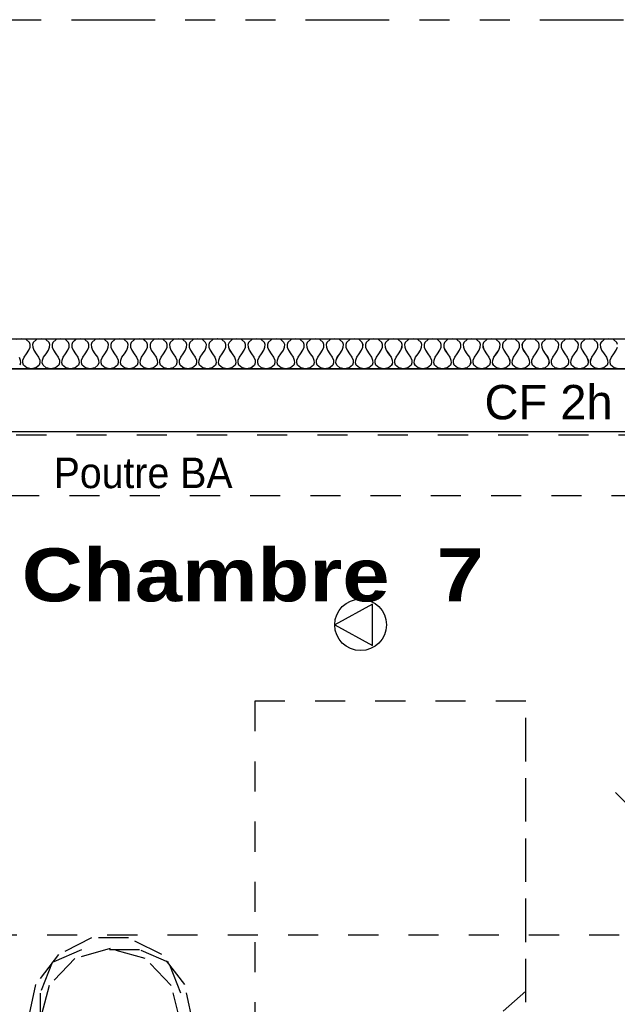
# Model space of a CAD drawing. Header units: millimetres. Extents: x -15 to 127, y -65 to 67.
# Tile 205 of 256: x 7.43 to 9.41, y 20.29 to 23.56. Entities that reach past the tile are written whole.
import ezdxf

# ---------------------------------------------------------------- set-up
doc = ezdxf.new("R2010")
doc.units = ezdxf.units.MM
doc.header["$MEASUREMENT"] = 0
for name, pattern in [('PC_DASH_1', [0.638889, 0.277778, -0.083333, 0.055556, -0.083333, 0.055556, -0.083333]), ('PC_DASH_2', [0.125, 0.055556, -0.069444]), ('PC_DASH_3', [0.055556, 0.027778, -0.027778]), ('PC_DASH_5', [0.069444, 0.027778, -0.041667])]:
    doc.linetypes.add(name, pattern=pattern)
doc.layers.add('Cfa', color=1, linetype='Continuous')
doc.layers.add('structure rdc', color=7, linetype='Continuous')
doc.styles.get("Standard").update_dxf_attribs({"font": 'BKANT.TTF'})

# ---------------------------------------------------------------- blocks, each defined once
blk = doc.blocks.new('PD_9360')
at = {"layer": 'structure rdc', "color": 0}
for points in [[(12.4914, -23.9041), (5.5362, -23.9041), (5.5362, -23.8041), (12.4914, -23.8041), (12.4914, -23.9041)], [(9.4363, -23.9041), (9.4209, -23.9009), (9.4101, -23.8916), (9.4078, -23.8845), (9.4083, -23.8759), (9.4122, -23.8658), (9.4201, -23.8541), (9.428, -23.8423), (9.4319, -23.8322)], [(9.4324, -23.8236), (9.4301, -23.8166), (9.4192, -23.8072), (9.4038, -23.8041), (9.3884, -23.8072), (9.3776, -23.8166), (9.3753, -23.8236), (9.3758, -23.8322), (9.3797, -23.8423), (9.3876, -23.8541), (9.3955, -23.8658), (9.3994, -23.8759), (9.3999, -23.8845), (9.3976, -23.8916), (9.3867, -23.9009), (9.3713, -23.9041), (9.3559, -23.9009), (9.3451, -23.8916), (9.3428, -23.8845), (9.3433, -23.8759), (9.3472, -23.8658), (9.3551, -23.8541), (9.363, -23.8423), (9.3669, -23.8322), (9.3674, -23.8236), (9.3651, -23.8166), (9.3542, -23.8072), (9.3388, -23.8041), (9.3234, -23.8072), (9.3126, -23.8166), (9.3103, -23.8236), (9.3108, -23.8322), (9.3147, -23.8423), (9.3226, -23.8541), (9.3305, -23.8658), (9.3344, -23.8759), (9.3349, -23.8845), (9.3326, -23.8916), (9.3217, -23.9009), (9.3063, -23.9041), (9.2909, -23.9009), (9.2801, -23.8916), (9.2778, -23.8845), (9.2783, -23.8759), (9.2822, -23.8658), (9.2901, -23.8541), (9.298, -23.8423), (9.3019, -23.8322), (9.3024, -23.8236), (9.3001, -23.8166), (9.2892, -23.8072), (9.2738, -23.8041), (9.2584, -23.8072), (9.2476, -23.8166), (9.2453, -23.8236), (9.2458, -23.8322), (9.2497, -23.8423), (9.2576, -23.8541), (9.2655, -23.8658), (9.2694, -23.8759), (9.2699, -23.8845), (9.2676, -23.8916), (9.2567, -23.9009), (9.2413, -23.9041), (9.2259, -23.9009), (9.2151, -23.8916), (9.2128, -23.8845), (9.2133, -23.8759), (9.2172, -23.8658), (9.2251, -23.8541), (9.233, -23.8423), (9.2369, -23.8322), (9.2374, -23.8236), (9.2351, -23.8166), (9.2242, -23.8072), (9.2088, -23.8041), (9.1934, -23.8072), (9.1826, -23.8166), (9.1803, -23.8236), (9.1808, -23.8322), (9.1847, -23.8423), (9.1926, -23.8541), (9.2005, -23.8658), (9.2044, -23.8759), (9.2049, -23.8845), (9.2026, -23.8916), (9.1917, -23.9009), (9.1763, -23.9041), (9.1609, -23.9009), (9.1501, -23.8916), (9.1478, -23.8845), (9.1483, -23.8759), (9.1522, -23.8658), (9.1601, -23.8541), (9.168, -23.8423), (9.1719, -23.8322), (9.1724, -23.8236), (9.1701, -23.8166), (9.1592, -23.8072), (9.1438, -23.8041), (9.1284, -23.8072), (9.1176, -23.8166), (9.1153, -23.8236), (9.1158, -23.8322), (9.1197, -23.8423), (9.1276, -23.8541), (9.1355, -23.8658), (9.1394, -23.8759), (9.1399, -23.8845), (9.1376, -23.8916), (9.1267, -23.9009), (9.1113, -23.9041), (9.0959, -23.9009), (9.0851, -23.8916), (9.0828, -23.8845), (9.0833, -23.8759), (9.0872, -23.8658), (9.0951, -23.8541), (9.103, -23.8423), (9.1069, -23.8322), (9.1074, -23.8236), (9.1051, -23.8166), (9.0942, -23.8072), (9.0788, -23.8041), (9.0634, -23.8072), (9.0526, -23.8166), (9.0502, -23.8236), (9.0508, -23.8322), (9.0547, -23.8423), (9.0626, -23.8541), (9.0705, -23.8658), (9.0744, -23.8759), (9.0749, -23.8845), (9.0726, -23.8916), (9.0617, -23.9009), (9.0463, -23.9041), (9.0309, -23.9009), (9.0201, -23.8916), (9.0177, -23.8845), (9.0183, -23.8759), (9.0222, -23.8658), (9.0301, -23.8541), (9.038, -23.8423), (9.0419, -23.8322), (9.0424, -23.8236), (9.0401, -23.8166), (9.0292, -23.8072), (9.0138, -23.8041), (8.9984, -23.8072), (8.9876, -23.8166), (8.9852, -23.8236), (8.9858, -23.8322), (8.9897, -23.8423), (8.9976, -23.8541), (9.0054, -23.8658), (9.0094, -23.8759), (9.0099, -23.8845), (9.0076, -23.8916), (8.9967, -23.9009), (8.9813, -23.9041), (8.9659, -23.9009), (8.9551, -23.8916), (8.9527, -23.8845), (8.9533, -23.8759), (8.9572, -23.8658), (8.9651, -23.8541), (8.9729, -23.8423), (8.9769, -23.8322), (8.9774, -23.8236), (8.9751, -23.8166), (8.9642, -23.8072), (8.9488, -23.8041), (8.9334, -23.8072), (8.9226, -23.8166), (8.9202, -23.8236), (8.9208, -23.8322), (8.9247, -23.8423), (8.9326, -23.8541), (8.9404, -23.8658), (8.9444, -23.8759), (8.9449, -23.8845), (8.9426, -23.8916), (8.9317, -23.9009), (8.9163, -23.9041), (8.9009, -23.9009), (8.8901, -23.8916), (8.8877, -23.8845), (8.8883, -23.8759), (8.8922, -23.8658), (8.9001, -23.8541), (8.9079, -23.8423), (8.9119, -23.8322), (8.9124, -23.8236), (8.9101, -23.8166), (8.8992, -23.8072), (8.8838, -23.8041), (8.8684, -23.8072), (8.8576, -23.8166), (8.8552, -23.8236), (8.8558, -23.8322), (8.8597, -23.8423), (8.8676, -23.8541), (8.8754, -23.8658), (8.8794, -23.8759), (8.8799, -23.8845), (8.8776, -23.8916), (8.8667, -23.9009), (8.8513, -23.9041), (8.8359, -23.9009), (8.8251, -23.8916), (8.8227, -23.8845), (8.8233, -23.8759), (8.8272, -23.8658), (8.8351, -23.8541), (8.8429, -23.8423), (8.8469, -23.8322), (8.8474, -23.8236), (8.8451, -23.8166), (8.8342, -23.8072), (8.8188, -23.8041), (8.8034, -23.8072), (8.7926, -23.8166), (8.7902, -23.8236), (8.7908, -23.8322), (8.7947, -23.8423), (8.8026, -23.8541), (8.8104, -23.8658), (8.8144, -23.8759), (8.8149, -23.8845), (8.8126, -23.8916), (8.8017, -23.9009), (8.7863, -23.9041), (8.7709, -23.9009), (8.7601, -23.8916), (8.7577, -23.8845), (8.7583, -23.8759), (8.7622, -23.8658), (8.7701, -23.8541), (8.7779, -23.8423), (8.7819, -23.8322), (8.7824, -23.8236), (8.7801, -23.8166), (8.7692, -23.8072), (8.7538, -23.8041), (8.7384, -23.8072), (8.7276, -23.8166), (8.7252, -23.8236), (8.7258, -23.8322), (8.7297, -23.8423), (8.7376, -23.8541), (8.7454, -23.8658), (8.7494, -23.8759), (8.7499, -23.8845), (8.7476, -23.8916), (8.7367, -23.9009), (8.7213, -23.9041), (8.7059, -23.9009), (8.6951, -23.8916), (8.6927, -23.8845), (8.6933, -23.8759), (8.6972, -23.8658), (8.7051, -23.8541), (8.7129, -23.8423), (8.7169, -23.8322), (8.7174, -23.8236), (8.7151, -23.8166), (8.7042, -23.8072), (8.6888, -23.8041), (8.6734, -23.8072), (8.6625, -23.8166), (8.6602, -23.8236), (8.6608, -23.8322), (8.6647, -23.8423), (8.6726, -23.8541), (8.6804, -23.8658), (8.6844, -23.8759), (8.6849, -23.8845), (8.6826, -23.8916), (8.6717, -23.9009), (8.6563, -23.9041), (8.6409, -23.9009), (8.63, -23.8916), (8.6277, -23.8845), (8.6283, -23.8759), (8.6322, -23.8658), (8.6401, -23.8541), (8.6479, -23.8423), (8.6519, -23.8322), (8.6524, -23.8236), (8.6501, -23.8166), (8.6392, -23.8072), (8.6238, -23.8041), (8.6084, -23.8072), (8.5975, -23.8166), (8.5952, -23.8236), (8.5958, -23.8322), (8.5997, -23.8423), (8.6076, -23.8541), (8.6154, -23.8658), (8.6194, -23.8759), (8.6199, -23.8845), (8.6176, -23.8916), (8.6067, -23.9009), (8.5913, -23.9041), (8.5759, -23.9009), (8.565, -23.8916), (8.5627, -23.8845), (8.5632, -23.8759), (8.5672, -23.8658), (8.575, -23.8541), (8.5829, -23.8423), (8.5869, -23.8322), (8.5874, -23.8236), (8.5851, -23.8166), (8.5742, -23.8072), (8.5588, -23.8041), (8.5434, -23.8072), (8.5325, -23.8166), (8.5302, -23.8236), (8.5307, -23.8322), (8.5347, -23.8423), (8.5425, -23.8541), (8.5504, -23.8658), (8.5543, -23.8759), (8.5549, -23.8845), (8.5526, -23.8916), (8.5417, -23.9009), (8.5263, -23.9041), (8.5109, -23.9009), (8.5, -23.8916), (8.4977, -23.8845), (8.4982, -23.8759), (8.5022, -23.8658), (8.51, -23.8541), (8.5179, -23.8423), (8.5218, -23.8322), (8.5224, -23.8236), (8.5201, -23.8166), (8.5092, -23.8072), (8.4938, -23.8041), (8.4784, -23.8072), (8.4675, -23.8166), (8.4652, -23.8236), (8.4657, -23.8322), (8.4697, -23.8423), (8.4775, -23.8541), (8.4854, -23.8658), (8.4893, -23.8759), (8.4899, -23.8845), (8.4876, -23.8916), (8.4767, -23.9009), (8.4613, -23.9041), (8.4459, -23.9009), (8.435, -23.8916), (8.4327, -23.8845), (8.4332, -23.8759), (8.4372, -23.8658), (8.445, -23.8541), (8.4529, -23.8423), (8.4568, -23.8322), (8.4574, -23.8236), (8.455, -23.8166), (8.4442, -23.8072), (8.4288, -23.8041), (8.4134, -23.8072), (8.4025, -23.8166), (8.4002, -23.8236), (8.4007, -23.8322), (8.4047, -23.8423), (8.4125, -23.8541), (8.4204, -23.8658), (8.4243, -23.8759), (8.4249, -23.8845), (8.4225, -23.8916), (8.4117, -23.9009), (8.3963, -23.9041), (8.3809, -23.9009), (8.37, -23.8916), (8.3677, -23.8845), (8.3682, -23.8759), (8.3722, -23.8658), (8.38, -23.8541), (8.3879, -23.8423), (8.3918, -23.8322), (8.3924, -23.8236), (8.39, -23.8166), (8.3792, -23.8072), (8.3638, -23.8041), (8.3484, -23.8072), (8.3375, -23.8166), (8.3352, -23.8236), (8.3357, -23.8322), (8.3397, -23.8423), (8.3475, -23.8541), (8.3554, -23.8658), (8.3593, -23.8759), (8.3599, -23.8845), (8.3575, -23.8916), (8.3467, -23.9009), (8.3313, -23.9041), (8.3159, -23.9009), (8.305, -23.8916), (8.3027, -23.8845), (8.3032, -23.8759), (8.3072, -23.8658), (8.315, -23.8541), (8.3229, -23.8423), (8.3268, -23.8322), (8.3274, -23.8236), (8.325, -23.8166), (8.3142, -23.8072), (8.2988, -23.8041), (8.2834, -23.8072), (8.2725, -23.8166), (8.2702, -23.8236), (8.2707, -23.8322), (8.2747, -23.8423), (8.2825, -23.8541), (8.2904, -23.8658), (8.2943, -23.8759), (8.2949, -23.8845), (8.2925, -23.8916), (8.2817, -23.9009), (8.2663, -23.9041), (8.2509, -23.9009), (8.24, -23.8916), (8.2377, -23.8845), (8.2382, -23.8759), (8.2422, -23.8658), (8.25, -23.8541), (8.2579, -23.8423), (8.2618, -23.8322), (8.2624, -23.8236), (8.26, -23.8166), (8.2492, -23.8072), (8.2338, -23.8041), (8.2184, -23.8072), (8.2075, -23.8166), (8.2052, -23.8236), (8.2057, -23.8322), (8.2097, -23.8423), (8.2175, -23.8541), (8.2254, -23.8658), (8.2293, -23.8759), (8.2299, -23.8845), (8.2275, -23.8916), (8.2167, -23.9009), (8.2013, -23.9041), (8.1859, -23.9009), (8.175, -23.8916), (8.1727, -23.8845), (8.1732, -23.8759), (8.1772, -23.8658), (8.185, -23.8541), (8.1929, -23.8423), (8.1968, -23.8322), (8.1974, -23.8236), (8.195, -23.8166), (8.1842, -23.8072), (8.1688, -23.8041), (8.1534, -23.8072), (8.1425, -23.8166), (8.1402, -23.8236), (8.1407, -23.8322), (8.1447, -23.8423), (8.1525, -23.8541), (8.1604, -23.8658), (8.1643, -23.8759), (8.1649, -23.8845), (8.1625, -23.8916), (8.1517, -23.9009), (8.1363, -23.9041), (8.1209, -23.9009), (8.11, -23.8916), (8.1077, -23.8845), (8.1082, -23.8759), (8.1121, -23.8658), (8.12, -23.8541), (8.1279, -23.8423), (8.1318, -23.8322), (8.1324, -23.8236), (8.13, -23.8166), (8.1192, -23.8072), (8.1038, -23.8041), (8.0884, -23.8072), (8.0775, -23.8166), (8.0752, -23.8236), (8.0757, -23.8322), (8.0796, -23.8423), (8.0875, -23.8541), (8.0954, -23.8658), (8.0993, -23.8759), (8.0999, -23.8845), (8.0975, -23.8916), (8.0867, -23.9009), (8.0713, -23.9041), (8.0559, -23.9009), (8.045, -23.8916), (8.0427, -23.8845), (8.0432, -23.8759), (8.0471, -23.8658), (8.055, -23.8541), (8.0629, -23.8423), (8.0668, -23.8322), (8.0673, -23.8236), (8.065, -23.8166), (8.0542, -23.8072), (8.0388, -23.8041), (8.0234, -23.8072), (8.0125, -23.8166), (8.0102, -23.8236), (8.0107, -23.8322), (8.0146, -23.8423), (8.0225, -23.8541), (8.0304, -23.8658), (8.0343, -23.8759), (8.0348, -23.8845), (8.0325, -23.8916), (8.0217, -23.9009), (8.0063, -23.9041), (7.9909, -23.9009), (7.98, -23.8916), (7.9777, -23.8845), (7.9782, -23.8759), (7.9821, -23.8658), (7.99, -23.8541), (7.9979, -23.8423), (8.0018, -23.8322), (8.0023, -23.8236), (8, -23.8166), (7.9892, -23.8072), (7.9738, -23.8041), (7.9584, -23.8072), (7.9475, -23.8166), (7.9452, -23.8236), (7.9457, -23.8322), (7.9496, -23.8423), (7.9575, -23.8541), (7.9654, -23.8658), (7.9693, -23.8759), (7.9698, -23.8845), (7.9675, -23.8916), (7.9567, -23.9009), (7.9413, -23.9041), (7.9259, -23.9009), (7.915, -23.8916), (7.9127, -23.8845), (7.9132, -23.8759), (7.9171, -23.8658), (7.925, -23.8541), (7.9329, -23.8423), (7.9368, -23.8322), (7.9373, -23.8236), (7.935, -23.8166), (7.9242, -23.8072), (7.9088, -23.8041), (7.8934, -23.8072), (7.8825, -23.8166), (7.8802, -23.8236), (7.8807, -23.8322), (7.8846, -23.8423), (7.8925, -23.8541), (7.9004, -23.8658), (7.9043, -23.8759), (7.9048, -23.8845), (7.9025, -23.8916), (7.8917, -23.9009), (7.8763, -23.9041), (7.8609, -23.9009), (7.85, -23.8916), (7.8477, -23.8845), (7.8482, -23.8759), (7.8521, -23.8658), (7.86, -23.8541), (7.8679, -23.8423), (7.8718, -23.8322), (7.8723, -23.8236), (7.87, -23.8166), (7.8592, -23.8072), (7.8438, -23.8041), (7.8284, -23.8072), (7.8175, -23.8166), (7.8152, -23.8236), (7.8157, -23.8322), (7.8196, -23.8423), (7.8275, -23.8541), (7.8354, -23.8658), (7.8393, -23.8759), (7.8398, -23.8845), (7.8375, -23.8916), (7.8267, -23.9009), (7.8113, -23.9041), (7.7959, -23.9009), (7.785, -23.8916), (7.7827, -23.8845), (7.7832, -23.8759), (7.7871, -23.8658), (7.795, -23.8541), (7.8029, -23.8423), (7.8068, -23.8322), (7.8073, -23.8236), (7.805, -23.8166), (7.7942, -23.8072), (7.7788, -23.8041), (7.7634, -23.8072), (7.7525, -23.8166), (7.7502, -23.8236), (7.7507, -23.8322), (7.7546, -23.8423), (7.7625, -23.8541), (7.7704, -23.8658), (7.7743, -23.8759), (7.7748, -23.8845), (7.7725, -23.8916), (7.7617, -23.9009), (7.7463, -23.9041), (7.7309, -23.9009), (7.72, -23.8916), (7.7177, -23.8845), (7.7182, -23.8759), (7.7221, -23.8658), (7.73, -23.8541), (7.7379, -23.8423), (7.7418, -23.8322), (7.7423, -23.8236), (7.74, -23.8166), (7.7292, -23.8072), (7.7138, -23.8041), (7.6984, -23.8072), (7.6875, -23.8166), (7.6852, -23.8236), (7.6857, -23.8322), (7.6896, -23.8423), (7.6975, -23.8541), (7.7054, -23.8658), (7.7093, -23.8759), (7.7098, -23.8845), (7.7075, -23.8916), (7.6967, -23.9009), (7.6813, -23.9041), (7.6659, -23.9009), (7.655, -23.8916), (7.6527, -23.8845), (7.6532, -23.8759), (7.6571, -23.8658), (7.665, -23.8541), (7.6729, -23.8423), (7.6768, -23.8322), (7.6773, -23.8236), (7.675, -23.8166), (7.6642, -23.8072), (7.6488, -23.8041), (7.6334, -23.8072), (7.6225, -23.8166), (7.6202, -23.8236), (7.6207, -23.8322), (7.6246, -23.8423), (7.6325, -23.8541), (7.6404, -23.8658), (7.6443, -23.8759), (7.6448, -23.8845), (7.6425, -23.8916), (7.6317, -23.9009), (7.6163, -23.9041), (7.6009, -23.9009), (7.59, -23.8916), (7.5877, -23.8845), (7.5882, -23.8759), (7.5921, -23.8658), (7.6, -23.8541), (7.6079, -23.8423), (7.6118, -23.8322), (7.6123, -23.8236), (7.61, -23.8166), (7.5992, -23.8072), (7.5838, -23.8041), (7.5684, -23.8072), (7.5575, -23.8166), (7.5552, -23.8236), (7.5557, -23.8322), (7.5596, -23.8423), (7.5675, -23.8541), (7.5754, -23.8658), (7.5793, -23.8759), (7.5798, -23.8845), (7.5775, -23.8916), (7.5667, -23.9009), (7.5513, -23.9041), (7.5359, -23.9009), (7.525, -23.8916), (7.5227, -23.8845), (7.5232, -23.8759), (7.5271, -23.8658), (7.535, -23.8541), (7.5429, -23.8423), (7.5468, -23.8322), (7.5473, -23.8236), (7.545, -23.8166), (7.5342, -23.8072), (7.5188, -23.8041), (7.5034, -23.8072), (7.4925, -23.8166), (7.4902, -23.8236), (7.4907, -23.8322), (7.4946, -23.8423), (7.5025, -23.8541), (7.5104, -23.8658), (7.5143, -23.8759), (7.5148, -23.8845), (7.5125, -23.8916), (7.5017, -23.9009), (7.4863, -23.9041), (7.4709, -23.9009), (7.46, -23.8916), (7.4577, -23.8845), (7.4582, -23.8759), (7.4621, -23.8658), (7.47, -23.8541), (7.4779, -23.8423), (7.4818, -23.8322), (7.4823, -23.8236), (7.48, -23.8166), (7.4692, -23.8072), (7.4538, -23.8041), (7.4384, -23.8072)], [(7.4454, -23.8658), (7.4493, -23.8759), (7.4498, -23.8845), (7.4475, -23.8916)]]:
    blk.add_lwpolyline(points, dxfattribs=at)
blk = doc.blocks.new('ION')
for p, q in [((-0.1962, 0.1568), (0.0043, -0.2087)), ((0.2055, 0.1568), (-0.1962, 0.1568)), ((0.0043, -0.2087), (0.2055, 0.1568))]:
    blk.add_line(p, q)
blk.add_circle((0.0043, 0.0413), 0.25)
blk = doc.blocks.new('PD_4564')
at = {"layer": 'structure rdc', "color": 0}
for p, q in [((10.0841, -5.3115), (10.19, -5.4174)), ((10.137, -7.0342), (10.137, -5.3645)), ((10.19, -7.0871), (10.0841, -6.9813))]:
    blk.add_line(p, q, dxfattribs=at)
at = {"layer": 'structure rdc', "color": 0, "insert": (10.0841, -6.2666), "char_height": 0.152135, "width": 0.352778, "attachment_point": 2, "rotation": 270}
blk.add_mtext('{\\fArial|b0|i0|c0|p34;\\W0.98;167}', dxfattribs=at)
blk = doc.blocks.new('PD_4563')
at = {"layer": 'structure rdc', "color": 0}
for p, q in [((10.4869, -5.3645), (10.132, -5.3645)), ((10.1142, -7.0342), (10.142, -7.0342))]:
    blk.add_line(p, q, dxfattribs=at)
at = {"layer": 'structure rdc'}
blk.add_blockref('PD_4564', (0, 0), dxfattribs=at)
blk = doc.blocks.new('PD_4550')
at = {"layer": 'structure rdc'}
blk.add_blockref('PD_4563', (0, 0), dxfattribs=at)
blk = doc.blocks.new('PD_4549')
at = {"layer": 'structure rdc'}
blk.add_blockref('PD_4550', (0, 0), dxfattribs=at)
blk = doc.blocks.new('PD_4800')
at = {"layer": 'structure rdc', "color": 0, "linetype": 'PC_DASH_3'}
blk.add_lwpolyline([(9.4202, -6.6005), (9.2737, -6.6005), (9.2123, -6.6091), (9.1568, -6.634), (9.1128, -6.6729), (9.0846, -6.722), (9.0748, -6.7763), (9.0846, -6.8307), (9.1128, -6.8797), (9.1568, -6.9187), (9.2122, -6.9437), (9.2736, -6.9523), (9.4201, -6.9523), (9.4816, -6.9437), (9.537, -6.9187), (9.581, -6.8798), (9.6093, -6.8308), (9.619, -6.7764), (9.6093, -6.7221), (9.5811, -6.673), (9.5371, -6.6341), (9.4816, -6.6091), (9.4202, -6.6005)], dxfattribs=at)
at = {"layer": 'structure rdc', "color": 0}
for p in [(9.0748, -6.7763), (9.619, -6.7764)]:
    blk.add_point(p, dxfattribs=at)
blk = doc.blocks.new('PD_4799')
at = {"layer": 'structure rdc', "color": 0, "linetype": 'PC_DASH_3'}
blk.add_line((8.8864, -6.8226), (8.8864, -7.0077), dxfattribs=at)
for points in [[(8.8868, -5.0079), (8.8864, -7.0077), (9.7864, -7.0079), (9.7868, -5.0081), (8.8868, -5.0079)], [(8.8868, -5.0079), (8.8865, -6.5633), (9.7865, -6.5635), (9.7868, -5.0081), (8.8868, -5.0079)], [(9.1167, -6.5634), (9.7865, -6.5635), (9.7866, -5.971), (9.1167, -6.5634)]]:
    blk.add_lwpolyline(points, dxfattribs=at)
at = {"layer": 'structure rdc'}
blk.add_blockref('PD_4800', (0, 0), dxfattribs=at)
blk = doc.blocks.new('PD_4802')
at = {"layer": 'structure rdc', "color": 0, "linetype": 'PC_DASH_3'}
for p, q in [((8.1315, -6.0745), (8.1727, -6.0745)), ((8.6803, -6.0702), (8.6413, -6.0702))]:
    blk.add_line(p, q, dxfattribs=at)
for points in [[(8.4063, -6.0738), (8.6813, -6.0738), (8.6541, -5.9493), (8.5777, -5.8496), (8.4675, -5.7942), (8.3451, -5.7942), (8.2348, -5.8496), (8.1585, -5.9493), (8.1313, -6.0738), (8.4063, -6.0738)], [(8.4063, -6.0737), (8.6402, -6.0737), (8.6088, -5.9518), (8.5232, -5.8625), (8.4063, -5.8298), (8.2894, -5.8625), (8.2038, -5.9518), (8.1724, -6.0737), (8.4063, -6.0737)], [(8.5038, -5.834), (8.3111, -5.834), (8.2138, -5.876), (8.1736, -5.9774), (8.1736, -6.1436), (8.2138, -6.245), (8.3111, -6.287), (8.5038, -6.287), (8.601, -6.245), (8.6413, -6.1436), (8.6413, -5.9774), (8.601, -5.876), (8.5038, -5.834)]]:
    blk.add_lwpolyline(points, dxfattribs=at)
blk = doc.blocks.new('PD_4801')
at = {"layer": 'structure rdc', "color": 0}
blk.add_point((8.4074, -6.287), dxfattribs=at)
at = {"layer": 'structure rdc'}
blk.add_blockref('PD_4802', (0, 0), dxfattribs=at)
blk = doc.blocks.new('PD_4879')
at = {"layer": 'structure rdc', "color": 0}
for points in [[(13.15, -3.9041), (6.1947, -3.9041), (6.1947, -3.8041), (13.15, -3.8041), (13.15, -3.9041)], [(10.0949, -3.9041), (10.0795, -3.9009), (10.0686, -3.8916), (10.0663, -3.8845), (10.0668, -3.8759), (10.0708, -3.8658), (10.0786, -3.8541), (10.0865, -3.8423), (10.0904, -3.8322)], [(10.091, -3.8236), (10.0886, -3.8166), (10.0778, -3.8072), (10.0624, -3.8041), (10.047, -3.8072), (10.0361, -3.8166), (10.0338, -3.8236), (10.0343, -3.8322), (10.0383, -3.8423), (10.0461, -3.8541), (10.054, -3.8658), (10.0579, -3.8759), (10.0585, -3.8845), (10.0561, -3.8916), (10.0453, -3.9009), (10.0299, -3.9041), (10.0145, -3.9009), (10.0036, -3.8916), (10.0013, -3.8845), (10.0018, -3.8759), (10.0058, -3.8658), (10.0136, -3.8541), (10.0215, -3.8423), (10.0254, -3.8322), (10.026, -3.8236), (10.0236, -3.8166), (10.0128, -3.8072), (9.9974, -3.8041), (9.982, -3.8072), (9.9711, -3.8166), (9.9688, -3.8236), (9.9693, -3.8322), (9.9732, -3.8423), (9.9811, -3.8541), (9.989, -3.8658), (9.9929, -3.8759), (9.9935, -3.8845), (9.9911, -3.8916), (9.9803, -3.9009), (9.9649, -3.9041), (9.9495, -3.9009), (9.9386, -3.8916), (9.9363, -3.8845), (9.9368, -3.8759), (9.9407, -3.8658), (9.9486, -3.8541), (9.9565, -3.8423), (9.9604, -3.8322), (9.9609, -3.8236), (9.9586, -3.8166), (9.9478, -3.8072), (9.9324, -3.8041), (9.917, -3.8072), (9.9061, -3.8166), (9.9038, -3.8236), (9.9043, -3.8322), (9.9082, -3.8423), (9.9161, -3.8541), (9.924, -3.8658), (9.9279, -3.8759), (9.9284, -3.8845), (9.9261, -3.8916), (9.9153, -3.9009), (9.8999, -3.9041), (9.8845, -3.9009), (9.8736, -3.8916), (9.8713, -3.8845), (9.8718, -3.8759), (9.8757, -3.8658), (9.8836, -3.8541), (9.8915, -3.8423), (9.8954, -3.8322), (9.8959, -3.8236), (9.8936, -3.8166), (9.8828, -3.8072), (9.8674, -3.8041), (9.852, -3.8072), (9.8411, -3.8166), (9.8388, -3.8236), (9.8393, -3.8322), (9.8432, -3.8423), (9.8511, -3.8541), (9.859, -3.8658), (9.8629, -3.8759), (9.8634, -3.8845), (9.8611, -3.8916), (9.8503, -3.9009), (9.8349, -3.9041), (9.8195, -3.9009), (9.8086, -3.8916), (9.8063, -3.8845), (9.8068, -3.8759), (9.8107, -3.8658), (9.8186, -3.8541), (9.8265, -3.8423), (9.8304, -3.8322), (9.8309, -3.8236), (9.8286, -3.8166), (9.8178, -3.8072), (9.8024, -3.8041), (9.787, -3.8072), (9.7761, -3.8166), (9.7738, -3.8236), (9.7743, -3.8322), (9.7782, -3.8423), (9.7861, -3.8541), (9.794, -3.8658), (9.7979, -3.8759), (9.7984, -3.8845), (9.7961, -3.8916), (9.7853, -3.9009), (9.7699, -3.9041), (9.7545, -3.9009), (9.7436, -3.8916), (9.7413, -3.8845), (9.7418, -3.8759), (9.7457, -3.8658), (9.7536, -3.8541), (9.7615, -3.8423), (9.7654, -3.8322), (9.7659, -3.8236), (9.7636, -3.8166), (9.7528, -3.8072), (9.7374, -3.8041), (9.722, -3.8072), (9.7111, -3.8166), (9.7088, -3.8236), (9.7093, -3.8322), (9.7132, -3.8423), (9.7211, -3.8541), (9.729, -3.8658), (9.7329, -3.8759), (9.7334, -3.8845), (9.7311, -3.8916), (9.7203, -3.9009), (9.7049, -3.9041), (9.6895, -3.9009), (9.6786, -3.8916), (9.6763, -3.8845), (9.6768, -3.8759), (9.6807, -3.8658), (9.6886, -3.8541), (9.6965, -3.8423), (9.7004, -3.8322), (9.7009, -3.8236), (9.6986, -3.8166), (9.6878, -3.8072), (9.6724, -3.8041), (9.657, -3.8072), (9.6461, -3.8166), (9.6438, -3.8236), (9.6443, -3.8322), (9.6482, -3.8423), (9.6561, -3.8541), (9.664, -3.8658), (9.6679, -3.8759), (9.6684, -3.8845), (9.6661, -3.8916), (9.6553, -3.9009), (9.6399, -3.9041), (9.6245, -3.9009), (9.6136, -3.8916), (9.6113, -3.8845), (9.6118, -3.8759), (9.6157, -3.8658), (9.6236, -3.8541), (9.6315, -3.8423), (9.6354, -3.8322), (9.6359, -3.8236), (9.6336, -3.8166), (9.6228, -3.8072), (9.6074, -3.8041), (9.592, -3.8072), (9.5811, -3.8166), (9.5788, -3.8236), (9.5793, -3.8322), (9.5832, -3.8423), (9.5911, -3.8541), (9.599, -3.8658), (9.6029, -3.8759), (9.6034, -3.8845), (9.6011, -3.8916), (9.5903, -3.9009), (9.5749, -3.9041), (9.5595, -3.9009), (9.5486, -3.8916), (9.5463, -3.8845), (9.5468, -3.8759), (9.5507, -3.8658), (9.5586, -3.8541), (9.5665, -3.8423), (9.5704, -3.8322), (9.5709, -3.8236), (9.5686, -3.8166), (9.5578, -3.8072), (9.5424, -3.8041), (9.527, -3.8072), (9.5161, -3.8166), (9.5138, -3.8236), (9.5143, -3.8322), (9.5182, -3.8423), (9.5261, -3.8541), (9.534, -3.8658), (9.5379, -3.8759), (9.5384, -3.8845), (9.5361, -3.8916), (9.5253, -3.9009), (9.5099, -3.9041), (9.4945, -3.9009), (9.4836, -3.8916), (9.4813, -3.8845), (9.4818, -3.8759), (9.4857, -3.8658), (9.4936, -3.8541), (9.5015, -3.8423), (9.5054, -3.8322), (9.5059, -3.8236), (9.5036, -3.8166), (9.4928, -3.8072), (9.4774, -3.8041), (9.462, -3.8072), (9.4511, -3.8166), (9.4488, -3.8236), (9.4493, -3.8322), (9.4532, -3.8423), (9.4611, -3.8541), (9.469, -3.8658), (9.4729, -3.8759), (9.4734, -3.8845), (9.4711, -3.8916), (9.4603, -3.9009), (9.4449, -3.9041), (9.4295, -3.9009), (9.4186, -3.8916), (9.4163, -3.8845), (9.4168, -3.8759), (9.4207, -3.8658), (9.4286, -3.8541), (9.4365, -3.8423), (9.4404, -3.8322), (9.4409, -3.8236), (9.4386, -3.8166), (9.4278, -3.8072), (9.4124, -3.8041), (9.397, -3.8072), (9.3861, -3.8166), (9.3838, -3.8236), (9.3843, -3.8322), (9.3882, -3.8423), (9.3961, -3.8541), (9.404, -3.8658), (9.4079, -3.8759), (9.4084, -3.8845), (9.4061, -3.8916), (9.3953, -3.9009), (9.3799, -3.9041), (9.3645, -3.9009), (9.3536, -3.8916), (9.3513, -3.8845), (9.3518, -3.8759), (9.3557, -3.8658), (9.3636, -3.8541), (9.3715, -3.8423), (9.3754, -3.8322), (9.3759, -3.8236), (9.3736, -3.8166), (9.3628, -3.8072), (9.3474, -3.8041), (9.332, -3.8072), (9.3211, -3.8166), (9.3188, -3.8236), (9.3193, -3.8322), (9.3232, -3.8423), (9.3311, -3.8541), (9.339, -3.8658), (9.3429, -3.8759), (9.3434, -3.8845), (9.3411, -3.8916), (9.3303, -3.9009), (9.3149, -3.9041), (9.2995, -3.9009), (9.2886, -3.8916), (9.2863, -3.8845), (9.2868, -3.8759), (9.2907, -3.8658), (9.2986, -3.8541), (9.3065, -3.8423), (9.3104, -3.8322), (9.3109, -3.8236), (9.3086, -3.8166), (9.2977, -3.8072), (9.2824, -3.8041), (9.267, -3.8072), (9.2561, -3.8166), (9.2538, -3.8236), (9.2543, -3.8322), (9.2582, -3.8423), (9.2661, -3.8541), (9.274, -3.8658), (9.2779, -3.8759), (9.2784, -3.8845), (9.2761, -3.8916), (9.2652, -3.9009), (9.2499, -3.9041), (9.2345, -3.9009), (9.2236, -3.8916), (9.2213, -3.8845), (9.2218, -3.8759), (9.2257, -3.8658), (9.2336, -3.8541), (9.2415, -3.8423), (9.2454, -3.8322), (9.2459, -3.8236), (9.2436, -3.8166), (9.2327, -3.8072), (9.2174, -3.8041), (9.202, -3.8072), (9.1911, -3.8166), (9.1888, -3.8236), (9.1893, -3.8322), (9.1932, -3.8423), (9.2011, -3.8541), (9.209, -3.8658), (9.2129, -3.8759), (9.2134, -3.8845), (9.2111, -3.8916), (9.2002, -3.9009), (9.1849, -3.9041), (9.1695, -3.9009), (9.1586, -3.8916), (9.1563, -3.8845), (9.1568, -3.8759), (9.1607, -3.8658), (9.1686, -3.8541), (9.1765, -3.8423), (9.1804, -3.8322), (9.1809, -3.8236), (9.1786, -3.8166), (9.1677, -3.8072), (9.1524, -3.8041), (9.137, -3.8072), (9.1261, -3.8166), (9.1238, -3.8236), (9.1243, -3.8322), (9.1282, -3.8423), (9.1361, -3.8541), (9.144, -3.8658), (9.1479, -3.8759), (9.1484, -3.8845), (9.1461, -3.8916), (9.1352, -3.9009), (9.1199, -3.9041), (9.1045, -3.9009), (9.0936, -3.8916), (9.0913, -3.8845), (9.0918, -3.8759), (9.0957, -3.8658), (9.1036, -3.8541), (9.1115, -3.8423), (9.1154, -3.8322), (9.1159, -3.8236), (9.1136, -3.8166), (9.1027, -3.8072), (9.0873, -3.8041), (9.072, -3.8072), (9.0611, -3.8166), (9.0588, -3.8236), (9.0593, -3.8322), (9.0632, -3.8423), (9.0711, -3.8541), (9.079, -3.8658), (9.0829, -3.8759), (9.0834, -3.8845), (9.0811, -3.8916), (9.0702, -3.9009), (9.0548, -3.9041), (9.0395, -3.9009), (9.0286, -3.8916), (9.0263, -3.8845), (9.0268, -3.8759), (9.0307, -3.8658), (9.0386, -3.8541), (9.0465, -3.8423), (9.0504, -3.8322), (9.0509, -3.8236), (9.0486, -3.8166), (9.0377, -3.8072), (9.0223, -3.8041), (9.007, -3.8072), (8.9961, -3.8166), (8.9938, -3.8236), (8.9943, -3.8322), (8.9982, -3.8423), (9.0061, -3.8541), (9.014, -3.8658), (9.0179, -3.8759), (9.0184, -3.8845), (9.0161, -3.8916), (9.0052, -3.9009), (8.9898, -3.9041), (8.9745, -3.9009), (8.9636, -3.8916), (8.9613, -3.8845), (8.9618, -3.8759), (8.9657, -3.8658), (8.9736, -3.8541), (8.9815, -3.8423), (8.9854, -3.8322), (8.9859, -3.8236), (8.9836, -3.8166), (8.9727, -3.8072), (8.9573, -3.8041), (8.942, -3.8072), (8.9311, -3.8166), (8.9288, -3.8236), (8.9293, -3.8322), (8.9332, -3.8423), (8.9411, -3.8541), (8.949, -3.8658), (8.9529, -3.8759), (8.9534, -3.8845), (8.9511, -3.8916), (8.9402, -3.9009), (8.9248, -3.9041), (8.9094, -3.9009), (8.8986, -3.8916), (8.8963, -3.8845), (8.8968, -3.8759), (8.9007, -3.8658), (8.9086, -3.8541), (8.9165, -3.8423), (8.9204, -3.8322), (8.9209, -3.8236), (8.9186, -3.8166), (8.9077, -3.8072), (8.8923, -3.8041), (8.8769, -3.8072), (8.8661, -3.8166), (8.8638, -3.8236), (8.8643, -3.8322), (8.8682, -3.8423), (8.8761, -3.8541), (8.884, -3.8658), (8.8879, -3.8759), (8.8884, -3.8845), (8.8861, -3.8916), (8.8752, -3.9009), (8.8598, -3.9041), (8.8444, -3.9009), (8.8336, -3.8916), (8.8313, -3.8845), (8.8318, -3.8759), (8.8357, -3.8658), (8.8436, -3.8541), (8.8515, -3.8423), (8.8554, -3.8322), (8.8559, -3.8236), (8.8536, -3.8166), (8.8427, -3.8072), (8.8273, -3.8041), (8.8119, -3.8072), (8.8011, -3.8166), (8.7988, -3.8236), (8.7993, -3.8322), (8.8032, -3.8423), (8.8111, -3.8541), (8.819, -3.8658), (8.8229, -3.8759), (8.8234, -3.8845), (8.8211, -3.8916), (8.8102, -3.9009), (8.7948, -3.9041), (8.7794, -3.9009), (8.7686, -3.8916), (8.7663, -3.8845), (8.7668, -3.8759), (8.7707, -3.8658), (8.7786, -3.8541), (8.7865, -3.8423), (8.7904, -3.8322), (8.7909, -3.8236), (8.7886, -3.8166), (8.7777, -3.8072), (8.7623, -3.8041), (8.7469, -3.8072), (8.7361, -3.8166), (8.7338, -3.8236), (8.7343, -3.8322), (8.7382, -3.8423), (8.7461, -3.8541), (8.754, -3.8658), (8.7579, -3.8759), (8.7584, -3.8845), (8.7561, -3.8916), (8.7452, -3.9009), (8.7298, -3.9041), (8.7144, -3.9009), (8.7036, -3.8916), (8.7013, -3.8845), (8.7018, -3.8759), (8.7057, -3.8658), (8.7136, -3.8541), (8.7215, -3.8423), (8.7254, -3.8322), (8.7259, -3.8236), (8.7236, -3.8166), (8.7127, -3.8072), (8.6973, -3.8041), (8.6819, -3.8072), (8.6711, -3.8166), (8.6688, -3.8236), (8.6693, -3.8322), (8.6732, -3.8423), (8.6811, -3.8541), (8.689, -3.8658), (8.6929, -3.8759), (8.6934, -3.8845), (8.6911, -3.8916), (8.6802, -3.9009), (8.6648, -3.9041), (8.6494, -3.9009), (8.6386, -3.8916), (8.6363, -3.8845), (8.6368, -3.8759), (8.6407, -3.8658), (8.6486, -3.8541), (8.6565, -3.8423), (8.6604, -3.8322), (8.6609, -3.8236), (8.6586, -3.8166), (8.6477, -3.8072), (8.6323, -3.8041), (8.6169, -3.8072), (8.6061, -3.8166), (8.6038, -3.8236), (8.6043, -3.8322), (8.6082, -3.8423), (8.6161, -3.8541), (8.624, -3.8658), (8.6279, -3.8759), (8.6284, -3.8845), (8.6261, -3.8916), (8.6152, -3.9009), (8.5998, -3.9041), (8.5844, -3.9009), (8.5736, -3.8916), (8.5713, -3.8845), (8.5718, -3.8759), (8.5757, -3.8658), (8.5836, -3.8541), (8.5915, -3.8423), (8.5954, -3.8322), (8.5959, -3.8236), (8.5936, -3.8166), (8.5827, -3.8072), (8.5673, -3.8041), (8.5519, -3.8072), (8.5411, -3.8166), (8.5388, -3.8236), (8.5393, -3.8322), (8.5432, -3.8423), (8.5511, -3.8541), (8.559, -3.8658), (8.5629, -3.8759), (8.5634, -3.8845), (8.5611, -3.8916), (8.5502, -3.9009), (8.5348, -3.9041), (8.5194, -3.9009), (8.5086, -3.8916), (8.5063, -3.8845), (8.5068, -3.8759), (8.5107, -3.8658), (8.5186, -3.8541), (8.5265, -3.8423), (8.5304, -3.8322), (8.5309, -3.8236), (8.5286, -3.8166), (8.5177, -3.8072), (8.5023, -3.8041), (8.4869, -3.8072), (8.4761, -3.8166), (8.4738, -3.8236), (8.4743, -3.8322), (8.4782, -3.8423), (8.4861, -3.8541), (8.494, -3.8658), (8.4979, -3.8759), (8.4984, -3.8845), (8.4961, -3.8916), (8.4852, -3.9009), (8.4698, -3.9041), (8.4544, -3.9009), (8.4436, -3.8916), (8.4413, -3.8845), (8.4418, -3.8759), (8.4457, -3.8658), (8.4536, -3.8541), (8.4615, -3.8423), (8.4654, -3.8322), (8.4659, -3.8236), (8.4636, -3.8166), (8.4527, -3.8072), (8.4373, -3.8041), (8.4219, -3.8072), (8.4111, -3.8166), (8.4088, -3.8236), (8.4093, -3.8322), (8.4132, -3.8423), (8.4211, -3.8541), (8.429, -3.8658), (8.4329, -3.8759), (8.4334, -3.8845), (8.4311, -3.8916), (8.4202, -3.9009), (8.4048, -3.9041), (8.3894, -3.9009), (8.3786, -3.8916), (8.3763, -3.8845), (8.3768, -3.8759), (8.3807, -3.8658), (8.3886, -3.8541), (8.3965, -3.8423), (8.4004, -3.8322), (8.4009, -3.8236), (8.3986, -3.8166), (8.3877, -3.8072), (8.3723, -3.8041), (8.3569, -3.8072), (8.3461, -3.8166), (8.3438, -3.8236), (8.3443, -3.8322), (8.3482, -3.8423), (8.3561, -3.8541), (8.364, -3.8658), (8.3679, -3.8759), (8.3684, -3.8845), (8.3661, -3.8916), (8.3552, -3.9009), (8.3398, -3.9041), (8.3244, -3.9009), (8.3136, -3.8916), (8.3113, -3.8845), (8.3118, -3.8759), (8.3157, -3.8658), (8.3236, -3.8541), (8.3315, -3.8423), (8.3354, -3.8322), (8.3359, -3.8236), (8.3336, -3.8166), (8.3227, -3.8072), (8.3073, -3.8041), (8.2919, -3.8072), (8.2811, -3.8166), (8.2788, -3.8236), (8.2793, -3.8322), (8.2832, -3.8423), (8.2911, -3.8541), (8.299, -3.8658), (8.3029, -3.8759), (8.3034, -3.8845), (8.3011, -3.8916), (8.2902, -3.9009), (8.2748, -3.9041), (8.2594, -3.9009), (8.2486, -3.8916), (8.2462, -3.8845), (8.2468, -3.8759), (8.2507, -3.8658), (8.2586, -3.8541), (8.2665, -3.8423), (8.2704, -3.8322), (8.2709, -3.8236), (8.2686, -3.8166), (8.2577, -3.8072), (8.2423, -3.8041), (8.2269, -3.8072), (8.2161, -3.8166), (8.2137, -3.8236), (8.2143, -3.8322), (8.2182, -3.8423), (8.2261, -3.8541), (8.2339, -3.8658), (8.2379, -3.8759), (8.2384, -3.8845), (8.2361, -3.8916), (8.2252, -3.9009), (8.2098, -3.9041), (8.1944, -3.9009), (8.1836, -3.8916), (8.1812, -3.8845), (8.1818, -3.8759), (8.1857, -3.8658), (8.1936, -3.8541), (8.2014, -3.8423), (8.2054, -3.8322), (8.2059, -3.8236), (8.2036, -3.8166), (8.1927, -3.8072), (8.1773, -3.8041), (8.1619, -3.8072), (8.1511, -3.8166), (8.1487, -3.8236), (8.1493, -3.8322), (8.1532, -3.8423), (8.1611, -3.8541), (8.1689, -3.8658), (8.1729, -3.8759), (8.1734, -3.8845), (8.1711, -3.8916), (8.1602, -3.9009), (8.1448, -3.9041), (8.1294, -3.9009), (8.1186, -3.8916), (8.1162, -3.8845), (8.1168, -3.8759), (8.1207, -3.8658), (8.1286, -3.8541), (8.1364, -3.8423), (8.1404, -3.8322), (8.1409, -3.8236), (8.1386, -3.8166), (8.1277, -3.8072), (8.1123, -3.8041), (8.0969, -3.8072)], [(8.1039, -3.8658), (8.1079, -3.8759), (8.1084, -3.8845), (8.1061, -3.8916)]]:
    blk.add_lwpolyline(points, dxfattribs=at)

msp = doc.modelspace()

# ---------------------------------------------------------------- linework, layer by layer
at = {"layer": 'structure rdc', "color": 0, "linetype": 'PC_DASH_1'}
msp.add_line((1.3761, 23.5606), (55.1656, 23.5606), dxfattribs=at)
at = {"layer": 'structure rdc', "color": 0}
for p, q in [((5.5152, 22.4012), (12.4705, 22.4012)), ((5.5152, 22.4012), (12.4705, 22.4012)), ((12.6705, 22.1918), (7.0613, 22.1918)), ((12.6705, 22.1918), (7.0613, 22.1918))]:
    msp.add_line(p, q, dxfattribs=at)
at = {"layer": 'structure rdc', "color": 0, "linetype": 'PC_DASH_2'}
for p, q in [((20.1152, 22.1808), (6.8506, 22.1808)), ((20.1152, 22.1808), (6.8506, 22.1808)), ((20.0918, 21.9796), (6.851, 21.9796)), ((20.0918, 21.9796), (6.851, 21.9796))]:
    msp.add_line(p, q, dxfattribs=at)
at = {"layer": 'structure rdc', "color": 0, "linetype": 'PC_DASH_5'}
msp.add_line((0.9175, 20.5213), (53.5424, 20.5213), dxfattribs=at)
at = {"layer": 'structure rdc', "color": 0}
msp.add_lwpolyline([(5.5152, 22.4012), (5.5152, 22.5012), (12.4705, 22.5012), (12.4705, 22.4012), (5.5152, 22.4012)], dxfattribs=at)
msp.add_lwpolyline([(5.5152, 22.4012), (5.5152, 22.5012), (12.4705, 22.5012), (12.4705, 22.4012), (5.5152, 22.4012)], dxfattribs=at)

# ---------------------------------------------------------------- block references
at = {"layer": 'Cfa', "xscale": 0.342999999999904, "yscale": 0.342999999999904, "zscale": 0.343, "rotation": 270}
msp.add_blockref('ION', (8.5443, 21.5524), dxfattribs=at)
at = {"layer": 'structure rdc'}
for name, p in [('PD_9360', (-0.0209, 46.3053)), ('PD_4879', (-0.6795, 26.3053)), ('PD_4549', (-0.6795, 26.3053)), ('PD_4799', (-0.6795, 26.3053)), ('PD_4801', (-0.6795, 26.3053))]:
    msp.add_blockref(name, p, dxfattribs=at)

# ---------------------------------------------------------------- texts
at = {"layer": 'structure rdc', "color": 0, "attachment_point": 1}
for s, insert, char_height, width in [('{\\fArial|b0|i0|c0|p34;\\W0.98;CF 2h}', (8.9699, 22.3475), 0.114102, 0.440972), ('{\\fArial|b0|i0|c0|p34;\\W0.98;CF 2h}', (8.9699, 22.3475), 0.114102, 0.440972), ('{\\fHelvetica|b0|i0|c0|p0;\\W0.92;Poutre BA}', (7.5394, 22.1063), 0.101424, 0.635), ('{\\fArial Black|b0|i0|c0|p34;Chambre  7}', (7.4334, 21.8049), 0.176205, 1.534583)]:
    msp.add_mtext(s, dxfattribs=dict(at, insert=insert, char_height=char_height, width=width))

doc.saveas('drawing.dxf')
